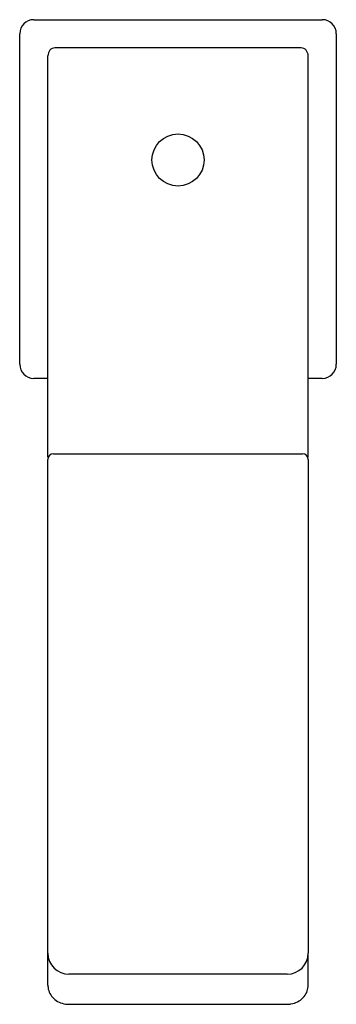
# Model space of a CAD drawing. Header units: millimetres. Extents: x 3983.077 to 3983.122, y 1837.563 to 1837.703.
import ezdxf

# ---------------------------------------------------------------- set-up
doc = ezdxf.new("R2010")
doc.units = ezdxf.units.MM
doc.layers.add('SANINDUSA', color=3, linetype='Continuous')

msp = doc.modelspace()

# ---------------------------------------------------------------- linework, layer by layer
at = {"layer": 'SANINDUSA'}
for p, q in [((3983.07934, 1837.70326), (3983.12034, 1837.70326)), ((3983.07734, 1837.65426), (3983.07734, 1837.70126)), ((3983.12234, 1837.70126), (3983.12234, 1837.65426)), ((3983.08134, 1837.64108), (3983.08134, 1837.6981)), ((3983.11734, 1837.69925), (3983.08234, 1837.69925)), ((3983.11834, 1837.64108), (3983.11834, 1837.6981)), ((3983.08134, 1837.65226), (3983.07934, 1837.65226)), ((3983.12034, 1837.65226), (3983.11834, 1837.65226)), ((3983.08134, 1837.63954), (3983.08134, 1837.64074)), ((3983.08214, 1837.64154), (3983.11754, 1837.64154)), ((3983.11834, 1837.64074), (3983.11834, 1837.63954)), ((3983.08134, 1837.57054), (3983.08134, 1837.63954)), ((3983.11834, 1837.63954), (3983.11834, 1837.57054)), ((3983.08134, 1837.56597), (3983.08134, 1837.57054)), ((3983.11834, 1837.56597), (3983.11834, 1837.57054)), ((3983.11534, 1837.56754), (3983.08434, 1837.56754))]:
    msp.add_line(p, q, dxfattribs=at)
msp.add_circle((3983.09984, 1837.68331), 0.0037, dxfattribs=at)
for centre, radius, start, end in [((3983.07934, 1837.70126), 0.002, 90, 180), ((3983.12034, 1837.70126), 0.002, 0, 90), ((3983.07934, 1837.65426), 0.002, 180, 270), ((3983.12034, 1837.65426), 0.002, 270, 0), ((3983.08214, 1837.64074), 0.0008, 90, 180), ((3983.11754, 1837.64074), 0.0008, 0, 90), ((3983.08434, 1837.57054), 0.003, 180, 270), ((3983.11534, 1837.57054), 0.003, 270, 0)]:
    msp.add_arc(centre, radius, start, end, dxfattribs=at)
for centre, start_param, end_param in [((3983.08234, 1837.6981), 0, 1.570796), ((3983.11734, 1837.6981), 4.712389, 6.283185)]:
    msp.add_ellipse(centre, major_axis=(0, 0.00115), ratio=0.866025, start_param=start_param, end_param=end_param, dxfattribs=at)
for points, knots in [([(3983.08134, 1837.56597), (3983.08135, 1837.56579), (3983.08138, 1837.56531), (3983.0817, 1837.56459), (3983.08231, 1837.56391), (3983.08313, 1837.56344), (3983.08385, 1837.56328), (3983.08425, 1837.56327), (3983.08434, 1837.56327)], [0, 0, 0, 0, 0.127765, 0.329808, 0.532202, 0.737368, 0.946025, 1, 1, 1, 1]), ([(3983.11534, 1837.56327), (3983.11552, 1837.56328), (3983.11604, 1837.5633), (3983.11685, 1837.56358), (3983.11764, 1837.56416), (3983.11816, 1837.56492), (3983.11833, 1837.56557), (3983.11833, 1837.56591), (3983.11834, 1837.56597)], [0, 0, 0, 0, 0.121993, 0.334622, 0.548877, 0.762035, 0.955802, 1, 1, 1, 1])]:
    msp.add_open_spline(points, degree=3, knots=knots, dxfattribs=at)
msp.add_open_spline([(3983.08434, 1837.56327), (3983.11534, 1837.56327)], degree=1, dxfattribs=at)

doc.saveas('drawing.dxf')
